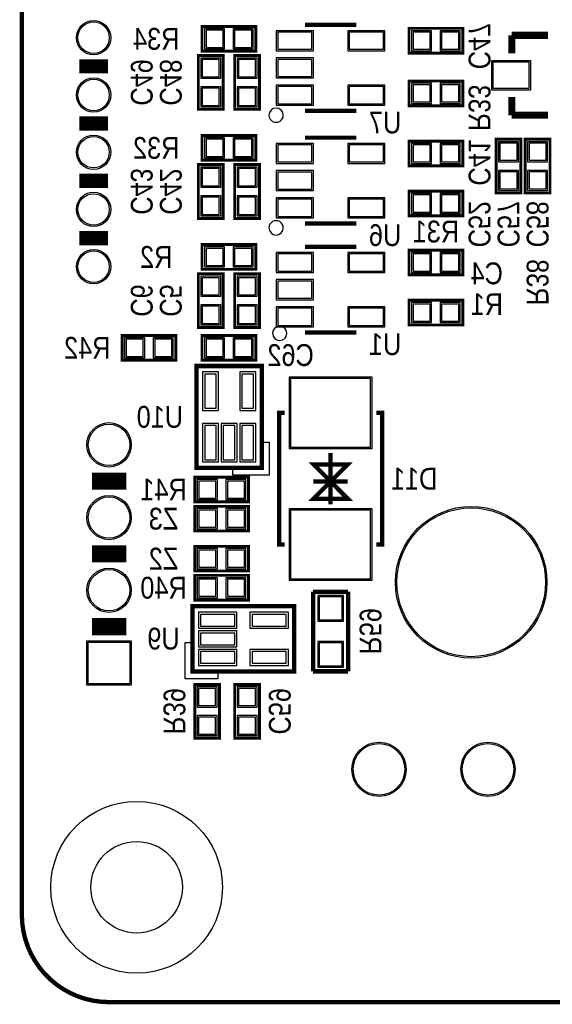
# Model space of a CAD drawing. Extents: x 0 to 137, y 0 to 82.
# Tile 1 of 10: x 0 to 19, y 0 to 34. Entities that reach past the tile are written whole.
import ezdxf
from ezdxf.enums import TextEntityAlignment as Align

# ---------------------------------------------------------------- set-up
doc = ezdxf.new("R2010")
doc.units = 0
for name, color, linetype in [('BG_OUTLINE', 80, 'CONTINUOUS'), ('PG_SILKSCREEN_BOTTOM', 140, 'CONTINUOUS'), ('PIN_BOTTOM', 202, 'CONTINUOUS'), ('PIN_SOLDERMASK_BOTTOM', 231, 'CONTINUOUS'), ('RD_SILKSCREEN_BOTTOM', 2, 'CONTINUOUS')]:
    doc.layers.add(name, color=color, linetype=linetype)

msp = doc.modelspace()

# ---------------------------------------------------------------- linework, layer by layer
at = {"layer": 'BG_OUTLINE'}
msp.add_lwpolyline([(3.048, 0, -0.414214), (0, 3.048), (0, 78.951836, -0.414214), (3.048, 81.999836), (133.951726, 81.999836, -0.414214), (136.999726, 78.951836), (136.999726, 3.048, -0.414214), (133.951726, 0)], format="xyb", close=True, dxfattribs=at)
at = {"layer": 'BG_OUTLINE', "const_width": 0.1524}
for points in [[(0, 3.048), (0, 78.951836)], [(3.048, 0), (133.951726, 0)]]:
    msp.add_lwpolyline(points, dxfattribs=at)
msp.add_lwpolyline([(3.048, 0, -0.414214), (0, 3.048)], format="xyb", dxfattribs=at)
at = {"layer": 'PG_SILKSCREEN_BOTTOM'}
for points, const_width in [([(8.1788, 34.0868), (6.2992, 34.0868), (6.2992, 33.2232), (8.1788, 33.2232), (8.1788, 34.0868)], 0.1016), ([(11.694922, 34.139124), (9.895078, 34.139124)], 0.150114), ([(13.5382, 33.15716), (15.4178, 33.15716), (15.4178, 34.02076), (13.5382, 34.02076), (13.5382, 33.15716)], 0.1016), ([(17.1323, 33.147), (17.1323, 33.782)], 0.254), ([(17.1323, 33.782), (18.4023, 33.782)], 0.254), ([(7.0358, 31.1912), (7.0358, 33.0708), (6.1722, 33.0708), (6.1722, 31.1912), (7.0358, 31.1912)], 0.1016), ([(8.3058, 31.1912), (8.3058, 33.0708), (7.4422, 33.0708), (7.4422, 31.1912), (8.3058, 31.1912)], 0.1016), ([(3.008122, 32.694118), (2.00787, 32.694118)], 0.500126), ([(15.4178, 32.1818), (13.5382, 32.1818), (13.5382, 31.3182), (15.4178, 31.3182), (15.4178, 32.1818)], 0.1016), ([(17.1323, 31.623), (17.1323, 30.988)], 0.254), ([(9.895078, 31.138876), (11.694922, 31.138876)], 0.150114), ([(17.1323, 30.988), (18.4023, 30.988)], 0.254), ([(2.00787, 30.694122), (3.008122, 30.694122)], 0.500126), ([(8.1788, 30.2768), (6.2992, 30.2768), (6.2992, 29.4132), (8.1788, 29.4132), (8.1788, 30.2768)], 0.1016), ([(11.694922, 30.202124), (9.895078, 30.202124)], 0.150114), ([(13.5382, 29.22016), (15.4178, 29.22016), (15.4178, 30.08376), (13.5382, 30.08376), (13.5382, 29.22016)], 0.1016), ([(16.5862, 30.1498), (16.5862, 28.2702), (17.4498, 28.2702), (17.4498, 30.1498), (16.5862, 30.1498)], 0.1016), ([(17.6022, 30.1498), (17.6022, 28.2702), (18.4658, 28.2702), (18.4658, 30.1498), (17.6022, 30.1498)], 0.1016), ([(7.0358, 27.3812), (7.0358, 29.2608), (6.1722, 29.2608), (6.1722, 27.3812), (7.0358, 27.3812)], 0.1016), ([(8.3058, 27.3812), (8.3058, 29.2608), (7.4422, 29.2608), (7.4422, 27.3812), (8.3058, 27.3812)], 0.1016), ([(2.00787, 28.694126), (3.008122, 28.694126)], 0.500126), ([(15.4178, 28.331668), (13.5382, 28.331668), (13.5382, 27.468068), (15.4178, 27.468068), (15.4178, 28.331668)], 0.1016), ([(9.895078, 27.201876), (11.694922, 27.201876)], 0.150114), ([(2.00787, 26.69413), (3.008122, 26.69413)], 0.500126), ([(8.1788, 26.4668), (6.2992, 26.4668), (6.2992, 25.6032), (8.1788, 25.6032), (8.1788, 26.4668)], 0.1016), ([(11.694922, 26.392124), (9.895078, 26.392124)], 0.150114), ([(13.5382, 25.41016), (15.4178, 25.41016), (15.4178, 26.27376), (13.5382, 26.27376), (13.5382, 25.41016)], 0.1016), ([(7.0358, 23.5712), (7.0358, 25.4508), (6.1722, 25.4508), (6.1722, 23.5712), (7.0358, 23.5712)], 0.1016), ([(8.3058, 23.5712), (8.3058, 25.4508), (7.4422, 25.4508), (7.4422, 23.5712), (8.3058, 23.5712)], 0.1016), ([(15.4178, 24.521668), (13.5382, 24.521668), (13.5382, 23.658068), (15.4178, 23.658068), (15.4178, 24.521668)], 0.1016), ([(9.895078, 23.391876), (11.694922, 23.391876)], 0.150114), ([(5.3848, 23.2918), (3.5052, 23.2918), (3.5052, 22.4282), (5.3848, 22.4282), (5.3848, 23.2918)], 0.1016), ([(8.1788, 23.2918), (6.2992, 23.2918), (6.2992, 22.4282), (8.1788, 22.4282), (8.1788, 23.2918)], 0.1016), ([(8.389874, 22.225), (6.103874, 22.225), (6.103874, 18.669), (8.389874, 18.669), (8.389874, 22.225)], 0.1524), ([(9.195054, 20.58797), (8.994902, 20.58797), (8.994902, 15.98803), (9.195054, 15.98803)], 0.150114), ([(12.394946, 20.58797), (12.595098, 20.58797), (12.595098, 15.98803), (12.394946, 15.98803)], 0.150114), ([(10.795, 19.187922), (10.795, 17.388078)], 0.150114), ([(10.195052, 18.788126), (11.394948, 18.788126), (10.795, 18.187924), (10.195052, 18.788126)], 0.150114), ([(2.448052, 18.200116), (3.647948, 18.200116)], 0.599948), ([(6.0452, 17.4752), (7.9248, 17.4752), (7.9248, 18.3388), (6.0452, 18.3388), (6.0452, 17.4752)], 0.1016), ([(11.394948, 17.587976), (10.195052, 17.587976), (10.795, 18.187924), (11.394948, 17.587976)], 0.150114), ([(10.195052, 18.187924), (11.394948, 18.187924)], 0.150114), ([(11.394948, 18.187924), (10.195052, 18.187924)], 0.150114), ([(6.0452, 16.4592), (7.9248, 16.4592), (7.9248, 17.3228), (6.0452, 17.3228), (6.0452, 16.4592)], 0.1016), ([(3.647948, 15.660116), (2.448052, 15.660116)], 0.599948), ([(6.0452, 15.0622), (7.9248, 15.0622), (7.9248, 15.9258), (6.0452, 15.9258), (6.0452, 15.0622)], 0.1016), ([(6.0452, 14.0462), (7.9248, 14.0462), (7.9248, 14.9098), (6.0452, 14.9098), (6.0452, 14.0462)], 0.1016), ([(10.1854, 14.3383), (10.1854, 11.557)], 0.1524), ([(11.4046, 14.3383), (10.1854, 14.3383)], 0.1524), ([(11.4046, 11.557), (11.4046, 14.3383)], 0.1524), ([(9.525, 11.548872), (9.525, 13.834872), (5.969, 13.834872), (5.969, 11.548872), (9.525, 11.548872)], 0.1524), ([(3.647948, 13.120116), (2.448052, 13.120116)], 0.599948), ([(10.1854, 11.557), (11.4046, 11.557)], 0.1524), ([(6.9088, 9.2202), (6.9088, 11.0998), (6.0452, 11.0998), (6.0452, 9.2202), (6.9088, 9.2202)], 0.1016), ([(7.4422, 11.0998), (7.4422, 9.2202), (8.3058, 9.2202), (8.3058, 11.0998), (7.4422, 11.0998)], 0.1016)]:
    msp.add_lwpolyline(points, dxfattribs=dict(at, const_width=const_width))
for points in [[(9.139936, 30.988, 1), (8.640004, 30.987996, 1)], [(9.139936, 27.051, 1), (8.640004, 27.050996, 1)], [(9.266936, 23.368, 1), (8.767004, 23.367996, 1)]]:
    msp.add_lwpolyline(points, format="xyb", close=True, dxfattribs=at)
for points in [[(8.389874, 19.558), (8.643874, 19.558), (8.643874, 18.415), (7.373874, 18.415), (7.373874, 18.669), (8.389874, 18.669)], [(6.858, 11.548872), (6.858, 11.294872), (5.715, 11.294872), (5.715, 12.564872), (5.969, 12.564872), (5.969, 11.548872)]]:
    msp.add_lwpolyline(points, close=True, dxfattribs=at)
at = {"layer": 'PIN_BOTTOM'}
for points in [[(7.038848, 33.35528), (7.038848, 33.95472), (6.439408, 33.95472), (6.439408, 33.35528)], [(8.038592, 33.35528), (8.038592, 33.95472), (7.439152, 33.95472), (7.439152, 33.35528)], [(8.945626, 33.28924), (10.144506, 33.28924), (10.144506, 33.88868), (8.945626, 33.88868)], [(11.445494, 33.28924), (12.644374, 33.28924), (12.644374, 33.88868), (11.445494, 33.88868)], [(13.678408, 33.88868), (13.678408, 33.28924), (14.277848, 33.28924), (14.277848, 33.88868)], [(14.678152, 33.88868), (14.678152, 33.28924), (15.277592, 33.28924), (15.277592, 33.88868)], [(6.30428, 32.331152), (6.90372, 32.331152), (6.90372, 32.930592), (6.30428, 32.930592)], [(7.57428, 32.331152), (8.17372, 32.331152), (8.17372, 32.930592), (7.57428, 32.930592)], [(8.945626, 32.33928), (10.144506, 32.33928), (10.144506, 32.93872), (8.945626, 32.93872)], [(17.7419, 32.8422), (16.4719, 32.8422), (16.4719, 31.9278), (17.7419, 31.9278)], [(14.277848, 31.45028), (14.277848, 32.04972), (13.678408, 32.04972), (13.678408, 31.45028)], [(15.277592, 31.45028), (15.277592, 32.04972), (14.678152, 32.04972), (14.678152, 31.45028)], [(6.30428, 31.331408), (6.90372, 31.331408), (6.90372, 31.930848), (6.30428, 31.930848)], [(7.57428, 31.331408), (8.17372, 31.331408), (8.17372, 31.930848), (7.57428, 31.930848)], [(8.945626, 31.38932), (10.144506, 31.38932), (10.144506, 31.98876), (8.945626, 31.98876)], [(11.445494, 31.38932), (12.644374, 31.38932), (12.644374, 31.98876), (11.445494, 31.98876)], [(7.038848, 29.54528), (7.038848, 30.14472), (6.439408, 30.14472), (6.439408, 29.54528)], [(8.038592, 29.54528), (8.038592, 30.14472), (7.439152, 30.14472), (7.439152, 29.54528)], [(8.945626, 29.35224), (10.144506, 29.35224), (10.144506, 29.95168), (8.945626, 29.95168)], [(11.445494, 29.35224), (12.644374, 29.35224), (12.644374, 29.95168), (11.445494, 29.95168)], [(13.678408, 29.95168), (13.678408, 29.35224), (14.277848, 29.35224), (14.277848, 29.95168)], [(14.678152, 29.95168), (14.678152, 29.35224), (15.277592, 29.35224), (15.277592, 29.95168)], [(17.31772, 30.009592), (16.71828, 30.009592), (16.71828, 29.410152), (17.31772, 29.410152)], [(18.33372, 30.009592), (17.73428, 30.009592), (17.73428, 29.410152), (18.33372, 29.410152)], [(6.30428, 28.521152), (6.90372, 28.521152), (6.90372, 29.120592), (6.30428, 29.120592)], [(7.57428, 28.521152), (8.17372, 28.521152), (8.17372, 29.120592), (7.57428, 29.120592)], [(8.945626, 28.40228), (10.144506, 28.40228), (10.144506, 29.00172), (8.945626, 29.00172)], [(17.31772, 29.009848), (16.71828, 29.009848), (16.71828, 28.410408), (17.31772, 28.410408)], [(18.33372, 29.009848), (17.73428, 29.009848), (17.73428, 28.410408), (18.33372, 28.410408)], [(6.30428, 27.521408), (6.90372, 27.521408), (6.90372, 28.120848), (6.30428, 28.120848)], [(7.57428, 27.521408), (8.17372, 27.521408), (8.17372, 28.120848), (7.57428, 28.120848)], [(8.945626, 27.45232), (10.144506, 27.45232), (10.144506, 28.05176), (8.945626, 28.05176)], [(11.445494, 27.45232), (12.644374, 27.45232), (12.644374, 28.05176), (11.445494, 28.05176)], [(14.277848, 27.600148), (14.277848, 28.199588), (13.678408, 28.199588), (13.678408, 27.600148)], [(15.277592, 27.600148), (15.277592, 28.199588), (14.678152, 28.199588), (14.678152, 27.600148)], [(7.038848, 25.73528), (7.038848, 26.33472), (6.439408, 26.33472), (6.439408, 25.73528)], [(8.038592, 25.73528), (8.038592, 26.33472), (7.439152, 26.33472), (7.439152, 25.73528)], [(8.945626, 25.54224), (10.144506, 25.54224), (10.144506, 26.14168), (8.945626, 26.14168)], [(11.445494, 25.54224), (12.644374, 25.54224), (12.644374, 26.14168), (11.445494, 26.14168)], [(13.678408, 26.14168), (13.678408, 25.54224), (14.277848, 25.54224), (14.277848, 26.14168)], [(14.678152, 26.14168), (14.678152, 25.54224), (15.277592, 25.54224), (15.277592, 26.14168)], [(6.30428, 24.711152), (6.90372, 24.711152), (6.90372, 25.310592), (6.30428, 25.310592)], [(7.57428, 24.711152), (8.17372, 24.711152), (8.17372, 25.310592), (7.57428, 25.310592)], [(8.945626, 24.59228), (10.144506, 24.59228), (10.144506, 25.19172), (8.945626, 25.19172)], [(6.30428, 23.711408), (6.90372, 23.711408), (6.90372, 24.310848), (6.30428, 24.310848)], [(7.57428, 23.711408), (8.17372, 23.711408), (8.17372, 24.310848), (7.57428, 24.310848)], [(8.945626, 23.64232), (10.144506, 23.64232), (10.144506, 24.24176), (8.945626, 24.24176)], [(11.445494, 23.64232), (12.644374, 23.64232), (12.644374, 24.24176), (11.445494, 24.24176)], [(14.277848, 23.790148), (14.277848, 24.389588), (13.678408, 24.389588), (13.678408, 23.790148)], [(15.277592, 23.790148), (15.277592, 24.389588), (14.678152, 24.389588), (14.678152, 23.790148)], [(4.244848, 22.56028), (4.244848, 23.15972), (3.645408, 23.15972), (3.645408, 22.56028)], [(5.244592, 22.56028), (5.244592, 23.15972), (4.645152, 23.15972), (4.645152, 22.56028)], [(7.038848, 22.56028), (7.038848, 23.15972), (6.439408, 23.15972), (6.439408, 22.56028)], [(8.038592, 22.56028), (8.038592, 23.15972), (7.439152, 23.15972), (7.439152, 22.56028)], [(6.800088, 20.750022), (6.800088, 21.943822), (6.393688, 21.943822), (6.393688, 20.750022)], [(8.10006, 20.750022), (8.10006, 21.943822), (7.69366, 21.943822), (7.69366, 20.750022)], [(12.195048, 21.787993), (9.394952, 21.787993), (9.394952, 19.387947), (12.195048, 19.387947)], [(6.800088, 18.950178), (6.800088, 20.143978), (6.393688, 20.143978), (6.393688, 18.950178)], [(7.450074, 18.950178), (7.450074, 20.143978), (7.043674, 20.143978), (7.043674, 18.950178)], [(8.10006, 18.950178), (8.10006, 20.143978), (7.69366, 20.143978), (7.69366, 18.950178)], [(6.185408, 18.20672), (6.185408, 17.60728), (6.784848, 17.60728), (6.784848, 18.20672)], [(7.185152, 18.20672), (7.185152, 17.60728), (7.784592, 17.60728), (7.784592, 18.20672)], [(6.185408, 17.19072), (6.185408, 16.59128), (6.784848, 16.59128), (6.784848, 17.19072)], [(7.185152, 17.19072), (7.185152, 16.59128), (7.784592, 16.59128), (7.784592, 17.19072)], [(12.195048, 17.188053), (9.394952, 17.188053), (9.394952, 14.788007), (12.195048, 14.788007)], [(6.185408, 15.79372), (6.185408, 15.19428), (6.784848, 15.19428), (6.784848, 15.79372)], [(7.185152, 15.79372), (7.185152, 15.19428), (7.784592, 15.19428), (7.784592, 15.79372)], [(6.185408, 14.77772), (6.185408, 14.17828), (6.784848, 14.17828), (6.784848, 14.77772)], [(7.185152, 14.77772), (7.185152, 14.17828), (7.784592, 14.17828), (7.784592, 14.77772)], [(11.19505, 14.15415), (10.39495, 14.15415), (10.39495, 13.35405), (11.19505, 13.35405)], [(6.250178, 13.138658), (7.443978, 13.138658), (7.443978, 13.545058), (6.250178, 13.545058)], [(8.050022, 13.138658), (9.243822, 13.138658), (9.243822, 13.545058), (8.050022, 13.545058)], [(6.250178, 12.488672), (7.443978, 12.488672), (7.443978, 12.895072), (6.250178, 12.895072)], [(3.773043, 11.125073), (2.322957, 11.125073), (2.322957, 12.575159), (3.773043, 12.575159)], [(11.19505, 12.55395), (10.39495, 12.55395), (10.39495, 11.75385), (11.19505, 11.75385)], [(6.250178, 11.838686), (7.443978, 11.838686), (7.443978, 12.245086), (6.250178, 12.245086)], [(8.050022, 11.838686), (9.243822, 11.838686), (9.243822, 12.245086), (8.050022, 12.245086)], [(6.17728, 10.360152), (6.77672, 10.360152), (6.77672, 10.959592), (6.17728, 10.959592)], [(8.17372, 10.959592), (7.57428, 10.959592), (7.57428, 10.360152), (8.17372, 10.360152)], [(6.17728, 9.360408), (6.77672, 9.360408), (6.77672, 9.959848), (6.17728, 9.959848)], [(8.17372, 9.959848), (7.57428, 9.959848), (7.57428, 9.360408), (8.17372, 9.360408)]]:
    msp.add_lwpolyline(points, close=True, dxfattribs=at)
for centre, radius in [((2.507996, 33.694116), 0.550037), ((2.507996, 31.69412), 0.550037), ((2.507996, 29.694124), 0.550037), ((2.507996, 27.694128), 0.550037), ((2.507996, 25.694132), 0.550037), ((3.048, 19.470116), 0.725043), ((3.048, 16.930116), 0.725043), ((15.711932, 14.667992), 2.599944), ((3.048, 14.390116), 0.725043), ((12.488164, 8.132318), 0.900049), ((16.298164, 8.132318), 0.900049), ((4.0132, 4.0132), 1.599946)]:
    msp.add_circle(centre, radius, dxfattribs=at)
at = {"layer": 'PIN_SOLDERMASK_BOTTOM'}
for points in [[(7.089648, 33.30448), (7.089648, 34.00552), (6.388608, 34.00552), (6.388608, 33.30448)], [(8.089392, 33.30448), (8.089392, 34.00552), (7.388352, 34.00552), (7.388352, 33.30448)], [(8.894826, 33.23844), (10.195306, 33.23844), (10.195306, 33.93948), (8.894826, 33.93948)], [(11.394694, 33.23844), (12.695174, 33.23844), (12.695174, 33.93948), (11.394694, 33.93948)], [(13.627608, 33.93948), (13.627608, 33.23844), (14.328648, 33.23844), (14.328648, 33.93948)], [(14.627352, 33.93948), (14.627352, 33.23844), (15.328392, 33.23844), (15.328392, 33.93948)], [(6.25348, 32.280352), (6.95452, 32.280352), (6.95452, 32.981392), (6.25348, 32.981392)], [(7.52348, 32.280352), (8.22452, 32.280352), (8.22452, 32.981392), (7.52348, 32.981392)], [(8.894826, 32.28848), (10.195306, 32.28848), (10.195306, 32.98952), (8.894826, 32.98952)], [(17.791938, 32.892238), (16.421862, 32.892238), (16.421862, 31.877762), (17.791938, 31.877762)], [(8.894826, 31.33852), (10.195306, 31.33852), (10.195306, 32.03956), (8.894826, 32.03956)], [(11.394694, 31.33852), (12.695174, 31.33852), (12.695174, 32.03956), (11.394694, 32.03956)], [(14.328648, 31.39948), (14.328648, 32.10052), (13.627608, 32.10052), (13.627608, 31.39948)], [(15.328392, 31.39948), (15.328392, 32.10052), (14.627352, 32.10052), (14.627352, 31.39948)], [(6.25348, 31.280608), (6.95452, 31.280608), (6.95452, 31.981648), (6.25348, 31.981648)], [(7.52348, 31.280608), (8.22452, 31.280608), (8.22452, 31.981648), (7.52348, 31.981648)], [(7.089648, 29.49448), (7.089648, 30.19552), (6.388608, 30.19552), (6.388608, 29.49448)], [(8.089392, 29.49448), (8.089392, 30.19552), (7.388352, 30.19552), (7.388352, 29.49448)], [(8.894826, 29.30144), (10.195306, 29.30144), (10.195306, 30.00248), (8.894826, 30.00248)], [(11.394694, 29.30144), (12.695174, 29.30144), (12.695174, 30.00248), (11.394694, 30.00248)], [(13.627608, 30.00248), (13.627608, 29.30144), (14.328648, 29.30144), (14.328648, 30.00248)], [(14.627352, 30.00248), (14.627352, 29.30144), (15.328392, 29.30144), (15.328392, 30.00248)], [(17.36852, 30.060392), (16.66748, 30.060392), (16.66748, 29.359352), (17.36852, 29.359352)], [(18.38452, 30.060392), (17.68348, 30.060392), (17.68348, 29.359352), (18.38452, 29.359352)], [(6.25348, 28.470352), (6.95452, 28.470352), (6.95452, 29.171392), (6.25348, 29.171392)], [(7.52348, 28.470352), (8.22452, 28.470352), (8.22452, 29.171392), (7.52348, 29.171392)], [(8.894826, 28.35148), (10.195306, 28.35148), (10.195306, 29.05252), (8.894826, 29.05252)], [(17.36852, 29.060648), (16.66748, 29.060648), (16.66748, 28.359608), (17.36852, 28.359608)], [(18.38452, 29.060648), (17.68348, 29.060648), (17.68348, 28.359608), (18.38452, 28.359608)], [(14.328648, 27.549348), (14.328648, 28.250388), (13.627608, 28.250388), (13.627608, 27.549348)], [(15.328392, 27.549348), (15.328392, 28.250388), (14.627352, 28.250388), (14.627352, 27.549348)], [(6.25348, 27.470608), (6.95452, 27.470608), (6.95452, 28.171648), (6.25348, 28.171648)], [(7.52348, 27.470608), (8.22452, 27.470608), (8.22452, 28.171648), (7.52348, 28.171648)], [(8.894826, 27.40152), (10.195306, 27.40152), (10.195306, 28.10256), (8.894826, 28.10256)], [(11.394694, 27.40152), (12.695174, 27.40152), (12.695174, 28.10256), (11.394694, 28.10256)], [(7.089648, 25.68448), (7.089648, 26.38552), (6.388608, 26.38552), (6.388608, 25.68448)], [(8.089392, 25.68448), (8.089392, 26.38552), (7.388352, 26.38552), (7.388352, 25.68448)], [(8.894826, 25.49144), (10.195306, 25.49144), (10.195306, 26.19248), (8.894826, 26.19248)], [(11.394694, 25.49144), (12.695174, 25.49144), (12.695174, 26.19248), (11.394694, 26.19248)], [(13.627608, 26.19248), (13.627608, 25.49144), (14.328648, 25.49144), (14.328648, 26.19248)], [(14.627352, 26.19248), (14.627352, 25.49144), (15.328392, 25.49144), (15.328392, 26.19248)], [(6.25348, 24.660352), (6.95452, 24.660352), (6.95452, 25.361392), (6.25348, 25.361392)], [(7.52348, 24.660352), (8.22452, 24.660352), (8.22452, 25.361392), (7.52348, 25.361392)], [(8.894826, 24.54148), (10.195306, 24.54148), (10.195306, 25.24252), (8.894826, 25.24252)], [(14.328648, 23.739348), (14.328648, 24.440388), (13.627608, 24.440388), (13.627608, 23.739348)], [(15.328392, 23.739348), (15.328392, 24.440388), (14.627352, 24.440388), (14.627352, 23.739348)], [(6.25348, 23.660608), (6.95452, 23.660608), (6.95452, 24.361648), (6.25348, 24.361648)], [(7.52348, 23.660608), (8.22452, 23.660608), (8.22452, 24.361648), (7.52348, 24.361648)], [(8.894826, 23.59152), (10.195306, 23.59152), (10.195306, 24.29256), (8.894826, 24.29256)], [(11.394694, 23.59152), (12.695174, 23.59152), (12.695174, 24.29256), (11.394694, 24.29256)], [(4.295648, 22.50948), (4.295648, 23.21052), (3.594608, 23.21052), (3.594608, 22.50948)], [(5.295392, 22.50948), (5.295392, 23.21052), (4.594352, 23.21052), (4.594352, 22.50948)], [(7.089648, 22.50948), (7.089648, 23.21052), (6.388608, 23.21052), (6.388608, 22.50948)], [(8.089392, 22.50948), (8.089392, 23.21052), (7.388352, 23.21052), (7.388352, 22.50948)], [(6.876288, 20.673822), (6.876288, 22.020022), (6.317488, 22.020022), (6.317488, 20.673822)], [(8.17626, 20.673822), (8.17626, 22.020022), (7.61746, 22.020022), (7.61746, 20.673822)], [(12.244959, 21.838031), (9.345041, 21.838031), (9.345041, 19.337909), (12.244959, 19.337909)], [(6.876288, 18.873978), (6.876288, 20.220178), (6.317488, 20.220178), (6.317488, 18.873978)], [(7.526274, 18.873978), (7.526274, 20.220178), (6.967474, 20.220178), (6.967474, 18.873978)], [(8.17626, 18.873978), (8.17626, 20.220178), (7.61746, 20.220178), (7.61746, 18.873978)], [(6.134608, 18.25752), (6.134608, 17.55648), (6.835648, 17.55648), (6.835648, 18.25752)], [(7.134352, 18.25752), (7.134352, 17.55648), (7.835392, 17.55648), (7.835392, 18.25752)], [(6.134608, 17.24152), (6.134608, 16.54048), (6.835648, 16.54048), (6.835648, 17.24152)], [(7.134352, 17.24152), (7.134352, 16.54048), (7.835392, 16.54048), (7.835392, 17.24152)], [(12.244959, 17.238091), (9.345041, 17.238091), (9.345041, 14.737969), (12.244959, 14.737969)], [(6.134608, 15.84452), (6.134608, 15.14348), (6.835648, 15.14348), (6.835648, 15.84452)], [(7.134352, 15.84452), (7.134352, 15.14348), (7.835392, 15.14348), (7.835392, 15.84452)], [(6.134608, 14.82852), (6.134608, 14.12748), (6.835648, 14.12748), (6.835648, 14.82852)], [(7.134352, 14.82852), (7.134352, 14.12748), (7.835392, 14.12748), (7.835392, 14.82852)], [(11.244961, 14.204061), (10.345039, 14.204061), (10.345039, 13.304139), (11.244961, 13.304139)], [(6.173978, 13.062458), (7.520178, 13.062458), (7.520178, 13.621258), (6.173978, 13.621258)], [(7.973822, 13.062458), (9.320022, 13.062458), (9.320022, 13.621258), (7.973822, 13.621258)], [(6.173978, 12.412472), (7.520178, 12.412472), (7.520178, 12.971272), (6.173978, 12.971272)], [(3.822954, 11.075162), (2.273046, 11.075162), (2.273046, 12.62507), (3.822954, 12.62507)], [(11.244961, 12.603861), (10.345039, 12.603861), (10.345039, 11.703939), (11.244961, 11.703939)], [(6.173978, 11.762486), (7.520178, 11.762486), (7.520178, 12.321286), (6.173978, 12.321286)], [(7.973822, 11.762486), (9.320022, 11.762486), (9.320022, 12.321286), (7.973822, 12.321286)], [(6.12648, 10.309352), (6.82752, 10.309352), (6.82752, 11.010392), (6.12648, 11.010392)], [(8.22452, 11.010392), (7.52348, 11.010392), (7.52348, 10.309352), (8.22452, 10.309352)], [(6.12648, 9.309608), (6.82752, 9.309608), (6.82752, 10.010648), (6.12648, 10.010648)], [(8.22452, 10.010648), (7.52348, 10.010648), (7.52348, 9.309608), (8.22452, 9.309608)]]:
    msp.add_lwpolyline(points, close=True, dxfattribs=at)
for centre, radius in [((2.507996, 33.694116), 0.599948), ((2.507996, 31.69412), 0.599948), ((2.507996, 29.694124), 0.599948), ((2.507996, 27.694128), 0.599948), ((2.507996, 25.694132), 0.599948), ((3.048, 19.470116), 0.774954), ((3.048, 16.930116), 0.774954), ((15.711932, 14.667992), 2.649982), ((3.048, 14.390116), 0.774954), ((12.488164, 8.132318), 0.94996), ((16.298164, 8.132318), 0.94996), ((4.0132, 4.0132), 2.999994)]:
    msp.add_circle(centre, radius, dxfattribs=at)

# ---------------------------------------------------------------- texts
at = {"layer": 'RD_SILKSCREEN_BOTTOM', "text_generation_flag": 2, "width": 0.866667}
for s, p in [('C47', (15.621, 33.401)), ('C49', (3.81, 32.131)), ('C48', (4.826, 32.132016)), ('R33', (15.621, 31.242)), ('C41', (15.621, 29.337)), ('C43', (3.81, 28.321)), ('C42', (4.826, 28.321)), ('C52', (15.621, 27.179016)), ('C57', (16.637, 27.179016)), ('C58', (17.653, 27.179016)), ('R38', (17.653, 25.146)), ('C6', (3.81, 24.511)), ('C5', (4.826, 24.511)), ('R59', (11.811, 12.954)), ('R39', (4.953, 10.16)), ('C59', (8.636, 10.16))]:
    msp.add_text(s, height=0.762, rotation=270, dxfattribs=at).set_placement(p, align=Align.CENTER)
for s, p in [('R34', (4.699, 33.274)), ('U7', (12.7, 30.353)), ('R32', (4.699, 29.464)), ('U6', (12.7, 26.416)), ('R31', (14.478, 26.543)), ('R2', (4.699, 25.654)), ('C4', (16.256, 25.07996)), ('R1', (16.256, 24.003)), ('R42', (2.286, 22.479)), ('U1', (12.7, 22.606)), ('C62', (9.398, 22.225)), ('U10', (4.826, 20.066)), ('D11', (13.716, 17.907)), ('R41', (4.953, 17.526)), ('Z3', (4.953, 16.51)), ('Z2', (4.953, 15.113)), ('R40', (4.953, 14.097)), ('U9', (4.953, 12.319))]:
    msp.add_text(s, height=0.762, dxfattribs=at).set_placement(p, align=Align.CENTER)

doc.saveas('drawing.dxf')
